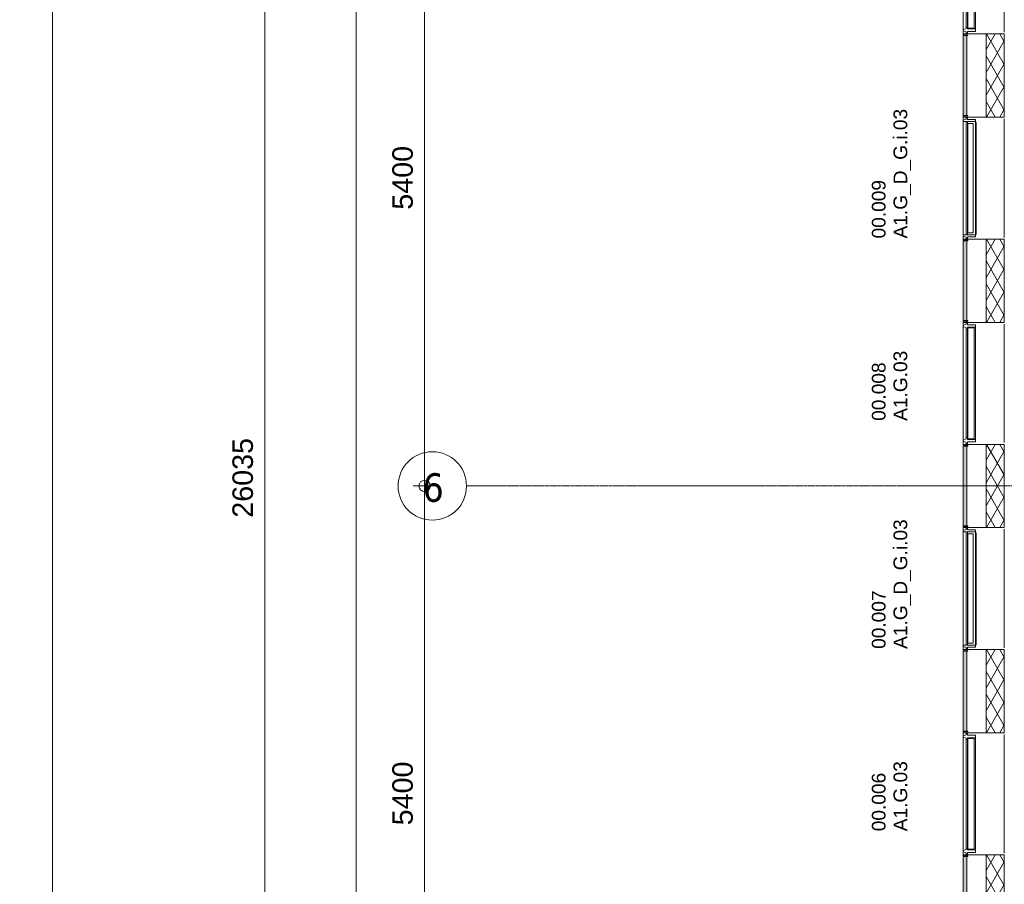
# Model space of a CAD drawing. Header units: millimetres. Extents: x 522 to 75900, y -25803 to 58941.
# Tile 70 of 134: x 1235 to 9875, y 37106 to 44690. Entities that reach past the tile are written whole.
import ezdxf

# ---------------------------------------------------------------- set-up
doc = ezdxf.new("R2010")
doc.units = ezdxf.units.MM
doc.linetypes.add('Dot', pattern=[4.7625, 0, -4.7625])
doc.linetypes.add('Grid Line', pattern=[22.225, 12.7, -3.175, 3.175, -3.175])
for name, color, linetype, lineweight in [('00_Algemeen', 7, 'Dot', 9), ('00_Algemeen-100', 7, 'Continuous', 9), ('22_Metselwerk', 7, 'Continuous', 9), ('30_Kozijnen-ramen-deuren', 7, 'Continuous', 9), ('34_Beglazing', 7, 'Continuous', 18)]:
    doc.layers.add(name, color=color, linetype=linetype, lineweight=lineweight)
doc.styles.add('Arial', font='arial.ttf', dxfattribs={"height": 180})
doc.styles.add('Arial_4', font='arial.ttf', dxfattribs={"height": 120})
doc.styles.add('Tahoma', font='tahoma.ttf', dxfattribs={"height": 250})
doc.dimstyles.new('1_8mm_continuous_mm_zwart', dxfattribs={"dimscale": 304.8, "dimtxt": 183.646692, "dimasz": 0.328084, "dimexe": 0.328084, "dimexo": 0.0625, "dimgap": 0.164042, "dimtad": 1, "dimdec": 0, "dimzin": 0, "dimdsep": 46, "dimtxsty": 'Arial', "dimblk1": 'DOTBLANK', "dimblk2": 'DOTBLANK', "dimsah": 1, "dimcen": 0.09, "dimdle": 0.328084, "dimazin": 0, "dimtfac": 1, "dimtdec": 4, "dimtix": 1, "dimtmove": 0, "dimatfit": 3, "dimfxl": 0.328084, "dimfxlon": 1, "dimtvp": 1, "dimtolj": 1, "dimtzin": 0, "dimarcsym": 2})

# ---------------------------------------------------------------- blocks, each defined once
blk = doc.blocks.new('31_W_A1_G-D-G_Kawneer - StoneClad - A1_G_D_G_i_03_Kawneer - 1070x3395-10499062-100 - Plattegrond - Begane grond')
at = {"layer": '30_Kozijnen-ramen-deuren', "lineweight": 18}
for p, q in [((-508, 100), (-518, 76)), ((-498, 100), (-508, 100)), ((508, 100), (498, 100)), ((518, 76), (508, 100)), ((-530, 76), (-530, 62)), ((-518, 76), (-530, 76)), ((-530, 62), (-514.5, 62)), ((-514.5, 62), (-514.5, -6)), ((514.5, -6), (514.5, 62)), ((514.5, 62), (530, 62)), ((530, 76), (518, 76)), ((530, 62), (530, 76)), ((-514.5, -6), (-498, -6)), ((498, -6), (514.5, -6))]:
    blk.add_line(p, q, dxfattribs=at)
at = {"layer": '30_Kozijnen-ramen-deuren'}
for p, q in [((-498, 76), (-498, 100)), ((498, 100), (-498, 100)), ((498, 100), (498, 76)), ((-498, 62), (-498, 76)), ((498, 76), (-498, 76)), ((-498, -6), (-498, 62)), ((498, 62), (-498, 62)), ((498, 76), (498, 62)), ((498, 62), (498, -6)), ((498, -6), (-498, -6)), ((-493.3, -14), (-493.3, -6)), ((487.3, -14), (-493.3, -14)), ((487.3, -6), (487.3, -14))]:
    blk.add_line(p, q, dxfattribs=at)
at = {"layer": '34_Beglazing', "lineweight": 9}
for p, q in [((-480, 59), (480, 59)), ((-480, 12), (-480, 59)), ((480, 12), (-480, 12)), ((480, 59), (480, 12))]:
    blk.add_line(p, q, dxfattribs=at)
blk = doc.blocks.new('31_W_A1_G_Kawneer - StoneClad - A1_G_03_Kawneer - 1070x3395-10498973-100 - Plattegrond - Begane grond')
at = {"layer": '30_Kozijnen-ramen-deuren', "lineweight": 18}
for p, q in [((-514.5, 6), (-491.5, 6)), ((-514.5, -62), (-514.5, 6)), ((-491.5, 6), (-491.5, -62)), ((491.5, 6), (514.5, 6)), ((491.5, -62), (491.5, 6)), ((514.5, 6), (514.5, -62)), ((-530, -62), (-514.5, -62)), ((-530, -76), (-530, -62)), ((-518, -76), (-530, -76)), ((-508, -100), (-518, -76)), ((-488, -76), (-498, -100)), ((-491.5, -62), (-476, -62)), ((-476, -76), (-488, -76)), ((-476, -62), (-476, -76)), ((476, -62), (491.5, -62)), ((476, -76), (476, -62)), ((488, -76), (476, -76)), ((498, -100), (488, -76)), ((518, -76), (508, -100)), ((514.5, -62), (530, -62)), ((530, -76), (518, -76)), ((530, -62), (530, -76)), ((-498, -100), (-508, -100)), ((508, -100), (498, -100))]:
    blk.add_line(p, q, dxfattribs=at)
at = {"layer": '30_Kozijnen-ramen-deuren'}
for p, q in [((-491.5, 6), (491.5, 6)), ((-476, -62), (476, -62)), ((476, -76), (-476, -76)), ((-498, -100), (498, -100))]:
    blk.add_line(p, q, dxfattribs=at)
at = {"layer": '34_Beglazing'}
for p, q in [((-486, -59), (-486, -3.5)), ((-486, -3.5), (486, -3.5)), ((486, -59), (-486, -59)), ((486, -3.5), (486, -59))]:
    blk.add_line(p, q, dxfattribs=at)
blk = doc.blocks.new('Grid - 2_5 mm r3-345834-100 - Plattegrond - Begane grond')
at = {"layer": '00_Algemeen', "linetype": 'Continuous'}
blk.add_circle((0, 0), 3, dxfattribs=at)
blk = doc.blocks.new('DIMBLOCK218-100 - Plattegrond - Begane grond')
at = {"layer": '00_Algemeen-100', "transparency": 16777216}
for p, q in [((4888, 46000), (4688, 46000)), ((4788, 46000), (4788, 40600)), ((4788, 46000), (4888, 46000)), ((4888, 40600), (4688, 40600)), ((4788, 40600), (4888, 40600))]:
    blk.add_line(p, q, dxfattribs=at)
for centre in [(4788, 46000), (4788, 40600)]:
    blk.add_circle(centre, 50, dxfattribs=at)
at = {"layer": '00_Algemeen-100', "color": 0, "transparency": 16777216, "insert": (4504.3, 43023.1), "char_height": 180, "width": 664.518, "attachment_point": 1, "rotation": 90, "line_spacing_factor": 0.941778, "style": 'Arial'}
blk.add_mtext('5400', dxfattribs=at)
blk = doc.blocks.new('_DotBlank')
at = {"color": 0, "linetype": 'ByBlock', "lineweight": -2}
blk.add_line((-0.5, 0), (-1, 0), dxfattribs=at)
blk.add_circle((0, 0), 0.5, dxfattribs=at)
blk = doc.blocks.new('DIMBLOCK219-100 - Plattegrond - Begane grond')
at = {"layer": '00_Algemeen-100', "transparency": 16777216}
for p, q in [((4888, 40600), (4688, 40600)), ((4788, 40600), (4788, 35200)), ((4788, 40600), (4888, 40600)), ((4888, 35200), (4688, 35200)), ((4788, 35200), (4888, 35200))]:
    blk.add_line(p, q, dxfattribs=at)
for centre in [(4788, 40600), (4788, 35200)]:
    blk.add_circle(centre, 50, dxfattribs=at)
at = {"layer": '00_Algemeen-100', "color": 0, "transparency": 16777216, "insert": (4504.3, 37623.1), "char_height": 180, "width": 664.518, "attachment_point": 1, "rotation": 90, "line_spacing_factor": 0.941778, "style": 'Arial'}
blk.add_mtext('5400', dxfattribs=at)
blk = doc.blocks.new('DIMBLOCK224-100 - Plattegrond - Begane grond')
at = {"layer": '00_Algemeen-100', "transparency": 16777216}
for p, q in [((4188, 53300), (4188, 9900)), ((4288, 53200), (4088, 53200)), ((4188, 53200), (4288, 53200)), ((4288, 10000), (4088, 10000)), ((4188, 10000), (4288, 10000))]:
    blk.add_line(p, q, dxfattribs=at)
for centre in [(4188, 53200), (4188, 10000)]:
    blk.add_circle(centre, 50, dxfattribs=at)
at = {"layer": '00_Algemeen-100', "color": 0, "transparency": 16777216, "insert": (3904.3, 31253.9), "char_height": 180, "width": 830.648, "attachment_point": 1, "rotation": 90, "line_spacing_factor": 0.941778, "style": 'Arial'}
blk.add_mtext('43200', dxfattribs=at)
blk = doc.blocks.new('DIMBLOCK225-100 - Plattegrond - Begane grond')
at = {"layer": '00_Algemeen-100', "transparency": 16777216}
for p, q in [((1621.5, 53398.1), (1421.5, 53398.1)), ((1521.5, 8240), (1521.5, 53398.1)), ((1521.5, 53398.1), (1621.5, 53398.1)), ((1621.5, 8340), (1421.5, 8340)), ((1521.5, 8340), (1621.5, 8340))]:
    blk.add_line(p, q, dxfattribs=at)
for centre in [(1521.5, 53398.1), (1521.5, 8340)]:
    blk.add_circle(centre, 50, dxfattribs=at)
at = {"layer": '00_Algemeen-100', "color": 0, "transparency": 16777216, "insert": (1237.9, 30523), "char_height": 180, "width": 830.648, "attachment_point": 1, "rotation": 90, "line_spacing_factor": 0.941778, "style": 'Arial'}
blk.add_mtext('45058', dxfattribs=at)
blk = doc.blocks.new('DIMBLOCK290-100 - Plattegrond - Begane grond')
at = {"layer": '00_Algemeen-100', "transparency": 16777216}
for p, q in [((3385.1, 53785), (3385.1, 27650)), ((3485.1, 53685), (3285.1, 53685)), ((3385.1, 53685), (3485.1, 53685)), ((3485.1, 27650), (3285.1, 27650)), ((3385.1, 27650), (3485.1, 27650))]:
    blk.add_line(p, q, dxfattribs=at)
for centre in [(3385.1, 53685), (3385.1, 27650)]:
    blk.add_circle(centre, 50, dxfattribs=at)
at = {"layer": '00_Algemeen-100', "color": 0, "transparency": 16777216, "insert": (3101.4, 40321.4), "char_height": 180, "width": 830.648, "attachment_point": 1, "rotation": 90, "line_spacing_factor": 0.941778, "style": 'Arial'}
blk.add_mtext('26035', dxfattribs=at)

msp = doc.modelspace()

# ---------------------------------------------------------------- hatches: boundary and pattern name
at = {"layer": '22_Metselwerk', "true_color": 0xc0c0c0}
h = msp.add_hatch(dxfattribs=at)
h.set_pattern_fill('FP_65', color=9, angle=225, style=0, pattern_type=2)
h.set_pattern_definition([(45, (0, 0), (-88.38835, 88.38835), []), (45, (2e-13, 88.39), (-88.38835, 88.38835), [62.5, -312.5])])
h.paths.add_polyline_path([(9545, 9899.4), (9545, 10350), (9515, 10350), (9515, 9918.5)], flags=0)
h.paths.add_polyline_path([(9515, 10355), (9545, 10355), (9545, 10365), (9515, 10365)], flags=0)
h.paths.add_polyline_path([(9545, 11435), (9545, 11445), (9515, 11445), (9515, 11435)], flags=0)
h.paths.add_polyline_path([(9515, 11450), (9545, 11450), (9545, 12150), (9515, 12150), (9515, 11816.6)], flags=0)
h.paths.add_polyline_path([(9545, 12155), (9545, 12165), (9515, 12165), (9515, 12155)], flags=0)
h.paths.add_polyline_path([(9545, 13235), (9545, 13245), (9515, 13245), (9515, 13235)], flags=0)
h.paths.add_polyline_path([(9545, 13250), (9545, 13950), (9515, 13950), (9515, 13250)], flags=0)
h.paths.add_polyline_path([(9545, 13955), (9545, 13965), (9515, 13965), (9515, 13955)], flags=0)
h.paths.add_polyline_path([(9545, 15035), (9545, 15045), (9515, 15045), (9515, 15035)], flags=0)
h.paths.add_polyline_path([(9545, 15050), (9545, 15750), (9515, 15750), (9515, 15050)], flags=0)
h.paths.add_polyline_path([(9545, 15755), (9545, 15765), (9515, 15765), (9515, 15755)], flags=0)
h.paths.add_polyline_path([(9545, 16835), (9545, 16845), (9515, 16845), (9515, 16835)], flags=0)
h.paths.add_polyline_path([(9545, 16850), (9545, 17550), (9515, 17550), (9515, 16850)], flags=0)
h.paths.add_polyline_path([(9515, 17555), (9545, 17555), (9545, 17565), (9515, 17565)], flags=0)
h.paths.add_polyline_path([(9515, 18635), (9545, 18635), (9545, 18645), (9515, 18645)], flags=0)
h.paths.add_polyline_path([(9515, 18650), (9545, 18650), (9545, 19350), (9515, 19350), (9515, 18940.1)], flags=0)
h.paths.add_polyline_path([(9545, 19355), (9545, 19365), (9515, 19365), (9515, 19355)], flags=0)
h.paths.add_polyline_path([(9545, 20435), (9545, 20445), (9515, 20445), (9515, 20435)], flags=0)
h.paths.add_polyline_path([(9545, 20450), (9545, 21150), (9515, 21150), (9515, 20450)], flags=0)
h.paths.add_polyline_path([(9545, 22250), (9545, 22950), (9515, 22950), (9515, 22250)], flags=0)
h.paths.add_polyline_path([(9545, 24050), (9545, 24750), (9515, 24750), (9515, 24050)], flags=0)
h.paths.add_polyline_path([(9545, 27650), (9545, 28350), (9515, 28350), (9515, 27650)], flags=0)
h.paths.add_polyline_path([(9515, 28355), (9545, 28355), (9545, 28365), (9515, 28365)], flags=0)
h.paths.add_polyline_path([(9545, 29435), (9545, 29445), (9515, 29445), (9515, 29435)], flags=0)
h.paths.add_polyline_path([(9545, 29450), (9545, 30150), (9515, 30150), (9515, 29450)], flags=0)
h.paths.add_polyline_path([(9515, 30155), (9545, 30155), (9545, 30165), (9515, 30165)], flags=0)
h.paths.add_polyline_path([(9545, 31235), (9545, 31245), (9515, 31245), (9515, 31235)], flags=0)
h.paths.add_polyline_path([(9545, 31250), (9545, 31950), (9515, 31950), (9515, 31250)], flags=0)
h.paths.add_polyline_path([(9515, 31955), (9545, 31955), (9545, 31965), (9515, 31965)], flags=0)
h.paths.add_polyline_path([(9545, 33035), (9545, 33045), (9515, 33045), (9515, 33035)], flags=0)
h.paths.add_polyline_path([(9515, 33050), (9545, 33050), (9545, 33750), (9515, 33750), (9515, 33187)], flags=0)
h.paths.add_polyline_path([(9515, 33755), (9545, 33755), (9545, 33765), (9515, 33765)], flags=0)
h.paths.add_polyline_path([(9545, 34835), (9545, 34845), (9515, 34845), (9515, 34835)], flags=0)
h.paths.add_polyline_path([(9545, 34850), (9545, 35550), (9515, 35550), (9515, 34850)], flags=0)
h.paths.add_polyline_path([(9515, 35555), (9545, 35555), (9545, 35565), (9515, 35565), (9515, 35561.5)], flags=0)
h.paths.add_polyline_path([(9545, 36635), (9545, 36645), (9515, 36645), (9515, 36635)], flags=0)
h.paths.add_polyline_path([(9515, 36650), (9545, 36650), (9545, 37350), (9515, 37350), (9515, 37144.4)], flags=0)
h.paths.add_polyline_path([(9515, 37355), (9545, 37355), (9545, 37365), (9515, 37365)], flags=0)
h.paths.add_polyline_path([(9545, 38435), (9545, 38445), (9515, 38445), (9515, 38435)], flags=0)
h.paths.add_polyline_path([(9545, 38450), (9545, 39150), (9515, 39150), (9515, 38450)], flags=0)
h.paths.add_polyline_path([(9545, 39155), (9545, 39165), (9515, 39165), (9515, 39155)], flags=0)
h.paths.add_polyline_path([(9545, 40235), (9545, 40245), (9515, 40245), (9515, 40235)], flags=0)
h.paths.add_polyline_path([(9545, 40250), (9545, 40950), (9515, 40950), (9515, 40250)], flags=0)
h.paths.add_polyline_path([(9515, 40955), (9545, 40955), (9545, 40965), (9515, 40965)], flags=0)
h.paths.add_polyline_path([(9545, 42035), (9545, 42045), (9515, 42045), (9515, 42035)], flags=0)
h.paths.add_polyline_path([(9545, 42050), (9545, 42750), (9515, 42750), (9515, 42050)], flags=0)
h.paths.add_polyline_path([(9515, 42755), (9545, 42755), (9545, 42765), (9515, 42765)], flags=0)
h.paths.add_polyline_path([(9515, 43835), (9545, 43835), (9545, 43845), (9515, 43845)], flags=0)
h.paths.add_polyline_path([(9515, 43850), (9545, 43850), (9545, 44550), (9515, 44550), (9515, 44267.9)], flags=0)
h.paths.add_polyline_path([(9515, 44555), (9545, 44555), (9545, 44565), (9515, 44565)], flags=0)
h.paths.add_polyline_path([(9545, 45635), (9545, 45645), (9515, 45645), (9515, 45635)], flags=0)
h.paths.add_polyline_path([(9515, 45650), (9545, 45650), (9545, 46350), (9515, 46350), (9515, 45850.9)], flags=0)
h.paths.add_polyline_path([(9545, 46355), (9545, 46365), (9515, 46365), (9515, 46355)], flags=0)
h.paths.add_polyline_path([(9545, 47435), (9545, 47445), (9515, 47445), (9515, 47435)], flags=0)
h.paths.add_polyline_path([(9545, 47450), (9545, 48150), (9515, 48150), (9515, 47450)], flags=0)
h.paths.add_polyline_path([(9545, 48155), (9545, 48165), (9515, 48165), (9515, 48155)], flags=0)
h.paths.add_polyline_path([(9545, 49235), (9545, 49245), (9515, 49245), (9515, 49235)], flags=0)
h.paths.add_polyline_path([(9515, 49250), (9545, 49250), (9545, 49950), (9515, 49950), (9515, 49808.3)], flags=0)
h.paths.add_polyline_path([(9545, 49955), (9545, 49965), (9515, 49965), (9515, 49955)], flags=0)
h.paths.add_polyline_path([(9515, 51035), (9545, 51035), (9545, 51045), (9515, 51045)], flags=0)
h.paths.add_polyline_path([(9515, 51050), (9545, 51050), (9545, 51750), (9515, 51750), (9515, 51391.3)], flags=0)
h.paths.add_polyline_path([(9545, 51755), (9545, 51765), (9515, 51765), (9515, 51755)], flags=0)
h.paths.add_polyline_path([(9545, 52835), (9545, 52845), (9515, 52845), (9515, 52835)], flags=0)
h.paths.add_polyline_path([(9545, 52850), (9545, 53385.7), (9515, 53355.7), (9515, 52850)], flags=0)
h = msp.add_hatch(dxfattribs=at)
h.set_pattern_fill('FP_2', color=9, angle=240, style=0, pattern_type=2)
h.set_pattern_definition([(60, (0, 0), (-86.60254, 50), []), (120, (0, 0), (-86.60254, -50), [])])
h.paths.add_polyline_path([(9715, 27850), (9875, 27850), (9875, 28365), (9715, 28365)], flags=0)
h.paths.add_polyline_path([(9715, 29435), (9875, 29435), (9875, 30165), (9715, 30165), (9715, 30021)], flags=0)
h.paths.add_polyline_path([(9795, 31235), (9875, 31235), (9875, 31965), (9715, 31965), (9715, 31235)], flags=0)
h.paths.add_polyline_path([(9715, 33035), (9875, 33035), (9875, 33765), (9715, 33765), (9715, 33187)], flags=0)
h.paths.add_polyline_path([(9875, 34835), (9875, 35565), (9715, 35565), (9715, 34835), (9795, 34835)], flags=0)
h.paths.add_polyline_path([(9715, 36635), (9875, 36635), (9875, 37365), (9715, 37365)], flags=0)
h.paths.add_polyline_path([(9875, 38435), (9875, 39165), (9715, 39165), (9715, 38435), (9795, 38435)], flags=0)
h.paths.add_polyline_path([(9875, 40235), (9875, 40965), (9715, 40965), (9715, 40235), (9795, 40235)], flags=0)
h.paths.add_polyline_path([(9875, 42035), (9875, 42765), (9715, 42765), (9715, 42035), (9795, 42035)], flags=0)
h.paths.add_polyline_path([(9715, 43835), (9875, 43835), (9875, 44565), (9715, 44565), (9715, 44267.9)], flags=0)
h.paths.add_polyline_path([(9875, 45635), (9875, 46365), (9715, 46365), (9715, 45635), (9795, 45635)], flags=0)
h.paths.add_polyline_path([(9715, 47435), (9875, 47435), (9875, 48165), (9715, 48165)], flags=0)
h.paths.add_polyline_path([(9715, 49235), (9875, 49235), (9875, 49965), (9715, 49965)], flags=0)
h.paths.add_polyline_path([(9715, 51035), (9875, 51035), (9875, 51765), (9715, 51765)], flags=0)
h.paths.add_polyline_path([(9795, 52835), (9875, 52835), (9875, 53249), (9715, 53089), (9715, 52835)], flags=0)

# ---------------------------------------------------------------- linework, layer by layer
at = {"layer": '00_Algemeen', "color": 16, "linetype": 'Grid Line', "true_color": 0x800000}
msp.add_line((5155.6, 40600), (57181.4, 40600), dxfattribs=at)
at = {"layer": '22_Metselwerk'}
for p, q in [((9875, 45620), (9875, 44580)), ((9515, 44555), (9515, 44592)), ((9875, 44565), (9515, 44565)), ((9515, 44555), (9555, 44555)), ((9555, 44550), (9515, 44550)), ((9515, 44550), (9515, 43850)), ((9545, 44565), (9545, 44555)), ((9545, 44550), (9545, 43850)), ((9555, 44555), (9555, 44550)), ((9715, 43835), (9715, 44565)), ((9715, 44565), (9715, 43835)), ((9875, 43835), (9875, 44565)), ((9515, 43850), (9555, 43850)), ((9555, 43845), (9515, 43845)), ((9515, 43808), (9515, 43845)), ((9515, 43835), (9875, 43835)), ((9545, 43845), (9545, 43835)), ((9555, 43850), (9555, 43845)), ((9875, 43820), (9875, 42780)), ((9515, 42755), (9515, 42792)), ((9875, 42765), (9515, 42765)), ((9515, 42755), (9555, 42755)), ((9555, 42750), (9515, 42750)), ((9515, 42750), (9515, 42050)), ((9545, 42765), (9545, 42755)), ((9545, 42750), (9545, 42050)), ((9555, 42755), (9555, 42750)), ((9715, 42035), (9715, 42765)), ((9715, 42765), (9715, 42035)), ((9875, 42035), (9875, 42765)), ((9515, 42050), (9555, 42050)), ((9555, 42045), (9515, 42045)), ((9515, 42008), (9515, 42045)), ((9515, 42035), (9875, 42035)), ((9545, 42045), (9545, 42035)), ((9555, 42050), (9555, 42045)), ((9875, 42020), (9875, 40980)), ((9515, 40955), (9515, 40992)), ((9875, 40965), (9515, 40965)), ((9545, 40965), (9545, 40955)), ((9715, 40235), (9715, 40965)), ((9715, 40965), (9715, 40235)), ((9875, 40235), (9875, 40965)), ((9515, 40955), (9555, 40955)), ((9555, 40950), (9515, 40950)), ((9515, 40950), (9515, 40250)), ((9545, 40950), (9545, 40250)), ((9555, 40955), (9555, 40950)), ((9515, 40250), (9555, 40250)), ((9555, 40245), (9515, 40245)), ((9515, 40208), (9515, 40245)), ((9515, 40235), (9875, 40235)), ((9545, 40245), (9545, 40235)), ((9555, 40250), (9555, 40245)), ((9875, 40220), (9875, 39180)), ((9515, 39155), (9515, 39192)), ((9875, 39165), (9515, 39165)), ((9515, 39155), (9555, 39155)), ((9555, 39150), (9515, 39150)), ((9515, 39150), (9515, 38450)), ((9545, 39165), (9545, 39155)), ((9545, 39150), (9545, 38450)), ((9555, 39155), (9555, 39150)), ((9715, 38435), (9715, 39165)), ((9715, 39165), (9715, 38435)), ((9875, 38435), (9875, 39165)), ((9515, 38450), (9555, 38450)), ((9555, 38450), (9555, 38445)), ((9555, 38445), (9515, 38445)), ((9515, 38408), (9515, 38445)), ((9515, 38435), (9875, 38435)), ((9545, 38445), (9545, 38435)), ((9875, 38420), (9875, 37380)), ((9515, 37355), (9515, 37392)), ((9875, 37365), (9515, 37365)), ((9515, 37355), (9555, 37355)), ((9555, 37350), (9515, 37350)), ((9515, 37350), (9515, 36650)), ((9545, 37365), (9545, 37355)), ((9545, 37350), (9545, 36650)), ((9555, 37355), (9555, 37350)), ((9715, 36635), (9715, 37365)), ((9715, 37365), (9715, 36635)), ((9875, 36635), (9875, 37365))]:
    msp.add_line(p, q, dxfattribs=at)

# ---------------------------------------------------------------- block references
at = {"layer": '00_Algemeen', "linetype": 'Continuous', "xscale": 99.99999999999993, "yscale": 99.99999999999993, "zscale": 99.99999999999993, "rotation": 269.9999999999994}
msp.add_blockref('Grid - 2_5 mm r3-345834-100 - Plattegrond - Begane grond', (4855.6, 40600), dxfattribs=at)
at = {"layer": '30_Kozijnen-ramen-deuren'}
for name, p, rotation in [('31_W_A1_G_Kawneer - StoneClad - A1_G_03_Kawneer - 1070x3395-10498973-100 - Plattegrond - Begane grond', (9615, 45100), 269.9999999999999), ('31_W_A1_G-D-G_Kawneer - StoneClad - A1_G_D_G_i_03_Kawneer - 1070x3395-10499062-100 - Plattegrond - Begane grond', (9615, 43300), 89.99999999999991), ('31_W_A1_G_Kawneer - StoneClad - A1_G_03_Kawneer - 1070x3395-10498973-100 - Plattegrond - Begane grond', (9615, 41500), 269.9999999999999), ('31_W_A1_G-D-G_Kawneer - StoneClad - A1_G_D_G_i_03_Kawneer - 1070x3395-10499062-100 - Plattegrond - Begane grond', (9615, 39700), 89.99999999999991), ('31_W_A1_G_Kawneer - StoneClad - A1_G_03_Kawneer - 1070x3395-10498973-100 - Plattegrond - Begane grond', (9615, 37900), 269.9999999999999)]:
    msp.add_blockref(name, p, dxfattribs=dict(at, rotation=rotation))

# ---------------------------------------------------------------- texts
at = {"layer": '00_Algemeen', "linetype": 'Continuous', "insert": (4769.1, 40711), "char_height": 250, "width": 232.489, "attachment_point": 1, "style": 'Tahoma'}
msp.add_mtext('6', dxfattribs=at)
at = {"layer": '30_Kozijnen-ramen-deuren', "char_height": 120, "attachment_point": 1, "rotation": 90, "style": 'Arial_4'}
for s, insert, width in [('A1.G_D_G.i.03', (8902.8, 42770.8), 1483.122), ('00.009', (8712.7, 42770.8), 665.401), ('A1.G.03', (8902.8, 41171), 801.687), ('00.008', (8712.7, 41171), 665.401), ('A1.G_D_G.i.03', (8902.8, 39170.8), 1483.122), ('00.007', (8712.7, 39170.8), 665.401), ('A1.G.03', (8902.8, 37571), 801.687), ('00.006', (8712.7, 37571), 665.401)]:
    msp.add_mtext(s, dxfattribs=dict(at, insert=insert, width=width))

# ---------------------------------------------------------------- dimensions: what is measured, and where the dimension line sits
at = {"layer": '00_Algemeen', "linetype": 'Continuous'}
for base, p1, p2, override, picture, middle in [((3385.1, 27650), (3485.1, 53685), (3485.1, 27650), {"dimpost": '<>', "dimfxl": 26035}, 'DIMBLOCK290-100 - Plattegrond - Begane grond', (3243.1, 40667.5)), ((1521.5, 53398.1), (1621.5, 8340), (1621.5, 53398.1), {"dimpost": '<>', "dimfxl": 45058.137085}, 'DIMBLOCK225-100 - Plattegrond - Begane grond', (1379.6, 30869.1)), ((4188, 10000), (4288, 53200), (4288, 10000), {"dimpost": '<>', "dimfxl": 43200}, 'DIMBLOCK224-100 - Plattegrond - Begane grond', (4046.1, 31600)), ((4788, 40600), (4888, 46000), (4888, 40600), {"dimpost": '<>', "dimfxl": 5400}, 'DIMBLOCK218-100 - Plattegrond - Begane grond', (4646.1, 43300)), ((4788, 35200), (4888, 40600), (4888, 35200), {"dimpost": '<>', "dimfxl": 5400}, 'DIMBLOCK219-100 - Plattegrond - Begane grond', (4646.1, 37900))]:
    dim = msp.add_linear_dim(base=base, p1=p1, p2=p2, angle=90, dimstyle='1_8mm_continuous_mm_zwart', override=override, dxfattribs=at)
    dim.commit()
    dim.dimension.update_dxf_attribs({"geometry": picture, "text_midpoint": middle})

doc.saveas('drawing.dxf')
